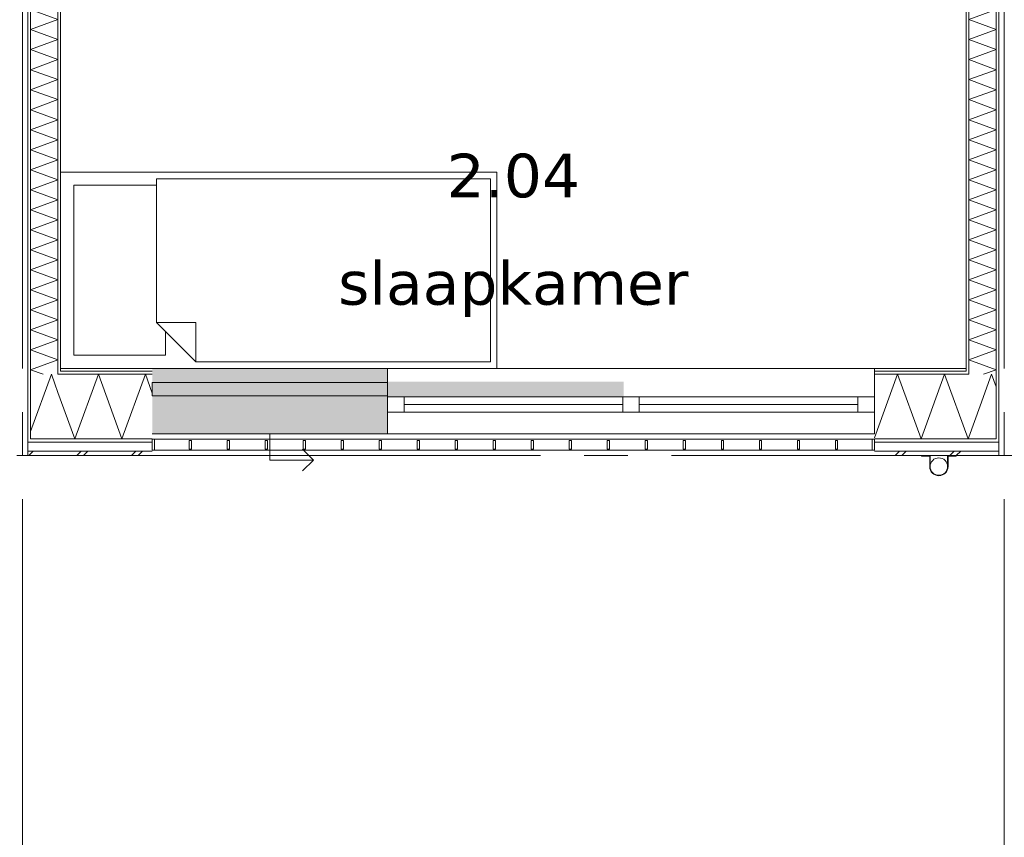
# Model space of a CAD drawing. Header units: millimetres. Extents: x -14925 to 266687, y -3550 to 35834.
# Tile 50 of 244: x 4488 to 9000, y 9000 to 12749. Entities that reach past the tile are written whole.
import ezdxf
from ezdxf.enums import TextEntityAlignment as Align

# ---------------------------------------------------------------- set-up
doc = ezdxf.new("R2010")
doc.units = ezdxf.units.MM
doc.header["$MEASUREMENT"] = 0
doc.linetypes.add('B0204', pattern=[2600, 2000, -200, 200, -200])
for name, color, linetype in [('34 Balustrades', 7, 'Continuous'), ('52 Riolering.SCHOON', 7, 'Continuous'), ('A Stramien', 7, 'Continuous'), ('New_21 Buitenwanden', 7, 'Continuous'), ('New_21 Buitenwanden 2D arcering', 7, 'Continuous'), ('New_21 Buitenwanden Afdek-arcering', 7, 'Continuous'), ('New_21 Buitenwanden Deuren', 7, 'Continuous'), ('New_21 Buitenwanden Doorsnede-arcering', 7, 'Continuous'), ('New_21 Buitenwanden Laagscheidingslijnen', 7, 'Continuous'), ('New_21 Buitenwanden Ramen', 7, 'Continuous'), ('New_22 C Binnenwanden', 7, 'Continuous'), ('New_22 C Binnenwanden Doorsnede-arcering', 7, 'Continuous'), ('New_22 C Binnenwanden Laagscheidingslijnen', 7, 'Continuous'), ('New_82 Interieur', 7, 'Continuous'), ('New_Z Gebruiksopp', 7, 'Continuous'), ('New_Z Gebruiksopp Zone omranding', 7, 'Continuous'), ('New_Z Gebruiksopp Zone tekst', 7, 'Continuous'), ('Tekst_dim 1_ 100 .DO', 7, 'Continuous')]:
    doc.layers.add(name, color=color, linetype=linetype)
doc.styles.add('GENERATED_STYLE_1', font='verdana.ttf')
doc.styles.add('GENERATED_STYLE_2', font='verdana.ttf')
doc.dimstyles.new('GENERATED_STYLE__2', dxfattribs={"dimtxt": 400, "dimasz": 380, "dimexe": 0.18, "dimexo": 0.0625, "dimgap": 0, "dimtad": 1, "dimtih": 1, "dimtoh": 1, "dimdec": 0, "dimzin": 0, "dimdsep": 46, "dimtxsty": 'GENERATED_STYLE_2', "dimblk": 'ARROWHEAD_7', "dimblk1": 'ARROWHEAD_7', "dimblk2": 'ARROWHEAD_7', "dimcen": 0.09, "dimse1": 1, "dimse2": 1, "dimclrd": 9, "dimclre": 9, "dimclrt": 9, "dimadec": 1, "dimazin": 0, "dimtfac": 1, "dimtdec": 4, "dimtmove": 0, "dimatfit": 3, "dimfxl": 1, "dimtolj": 1, "dimtzin": 0, "dimarcsym": 0})
pattern_1 = [(0, (0, 0), (0, 100), [])]
pattern_2 = [(0, (0, 0), (0, 346.41), [0, -200]), (0, (100, 173.2), (0, 346.41), [0, -200])]
pattern_3 = [(270, (0, 0), (100, 0), [])]
pattern_4 = [(90, (0, 0), (-100, 0), [])]

# ---------------------------------------------------------------- blocks, each defined once
blk = doc.blocks.new('slaapkamer_2.04_30_3', base_point=(6750, 12267.5))
at = {"layer": 'New_Z Gebruiksopp Zone tekst', "color": 2, "lineweight": 0}
for tag, style, p in [('DUMMY_941', 'GENERATED_STYLE_1', (6750, 12205.4)), ('DUMMY_942', 'GENERATED_STYLE_2', (6750, 11708.2))]:
    blk.add_attdef(tag, text='', height=200, dxfattribs=dict(at, style=style)).set_placement(p, align=Align.TOP_LEFT)
for tag, style, p in [('ROOM_NUMBER', 'GENERATED_STYLE_1', (6750, 12134.6)), ('ROOM_NAME', 'GENERATED_STYLE_2', (6750, 11642.3))]:
    blk.add_attdef(tag, text='', height=200, dxfattribs=dict(at, style=style)).set_placement(p, align=Align.TOP_CENTER)
blk = doc.blocks.new('Bed 01 26[6]_3', base_point=(6675, 12050))
at = {"layer": 'New_82 Interieur', "color": 7, "linetype": 'Continuous', "lineweight": 0}
for p, q in [((4675, 11150), (4675, 12050)), ((4675, 12050), (6675, 12050)), ((6675, 12050), (6675, 11150)), ((5115, 11360), (5295, 11360)), ((5295, 11180), (5295, 11360)), ((6675, 11150), (4675, 11150))]:
    blk.add_line(p, q, dxfattribs=at)
at = {"layer": 'New_82 Interieur', "color": 7, "linetype": 'Continuous', "lineweight": 0, "flags": 128}
for points in [[(6645, 12020), (6645, 11180), (5295, 11180), (5115, 11360), (5115, 12020)], [(5115, 11360), (5155, 11320), (5155, 11210), (4735, 11210), (4735, 11990), (5115, 11990)]]:
    blk.add_lwpolyline(points, close=True, dxfattribs=at)
blk = doc.blocks.new('*X430')
at = {"layer": 'New_21 Buitenwanden Doorsnede-arcering', "color": 7, "linetype": 'Continuous', "lineweight": 0}
for p in [(8889.4, 10978.3), (8963, 11065.4)]:
    blk.add_line(p, (8942, 11123), dxfattribs=at)
blk = doc.blocks.new('*X432')
at = {"layer": 'New_21 Buitenwanden Doorsnede-arcering', "color": 7, "linetype": 'Continuous', "lineweight": 0}
for p, q in [((8500, 10750), (8520, 10770)), ((8530, 10750), (8550, 10770)), ((8750, 10750), (8770, 10770)), ((8780, 10750), (8800, 10770))]:
    blk.add_line(p, q, dxfattribs=at)
blk = doc.blocks.new('*X433')
at = {"layer": 'New_21 Buitenwanden Doorsnede-arcering', "color": 7, "linetype": 'Continuous', "lineweight": 0}
for p, q in [((8405, 10831.5), (8511.1, 11123)), ((8618.8, 10827), (8511.1, 11123)), ((8618.8, 10827), (8726.6, 11123)), ((8834.3, 10827), (8726.6, 11123)), ((8834.3, 10827), (8837, 10834.5))]:
    blk.add_line(p, q, dxfattribs=at)
blk = doc.blocks.new('*X434')
at = {"layer": 'New_21 Buitenwanden Doorsnede-arcering', "color": 7, "linetype": 'Continuous', "lineweight": 0}
blk.add_line((8837, 10834.5), (8889.4, 10978.3), dxfattribs=at)
blk = doc.blocks.new('Wall_58_3', base_point=(8825, 11150))
at = {"layer": 'New_21 Buitenwanden Doorsnede-arcering', "linetype": 'Continuous', "lineweight": 0, "true_color": 0x000000}
h = blk.add_hatch(dxfattribs=at)
h.set_pattern_fill('720_Gips_0003', color=18, style=0, pattern_type=2)
h.set_pattern_definition(pattern_2)
h.paths.add_polyline_path([(8825, 11150), (8405, 11150), (8405, 11138), (8825, 11138)])
h = blk.add_hatch(dxfattribs=at)
h.set_pattern_fill('325_Houtachtig_plaatmate_E2', color=18, style=0, pattern_type=2)
h.set_pattern_definition(pattern_1)
h.paths.add_polyline_path([(8825, 11138), (8405, 11138), (8405, 11123), (8825, 11123)])
h = blk.add_hatch(dxfattribs=at)
h.set_pattern_fill('325_Houtachtig_plaatmate_E2', color=18, style=0, pattern_type=2)
h.set_pattern_definition(pattern_1)
h.paths.add_polyline_path([(8825, 11123), (8835.125, 11123), (8829.5, 11138), (8825, 11138)])
h = blk.add_hatch(dxfattribs=at)
h.set_pattern_fill('325_Houtachtig_plaatmate_E2', color=18, style=0, pattern_type=2)
h.set_pattern_definition(pattern_1)
h.paths.add_polyline_path([(8837, 11123), (8837, 11138), (8829.5, 11138), (8835.125, 11123)])
h = blk.add_hatch(dxfattribs=at)
h.set_pattern_fill('325_Houtachtig_plaatmate_E2', color=18, style=0, pattern_type=2)
h.set_pattern_definition(pattern_1)
h.paths.add_polyline_path([(8405, 10812), (8951.75, 10812), (8946.125, 10827), (8405, 10827)])
h = blk.add_hatch(dxfattribs=at)
h.set_pattern_fill('325_Houtachtig_plaatmate_E2', color=18, style=0, pattern_type=2)
h.set_pattern_definition(pattern_1)
h.paths.add_polyline_path([(8963, 10812), (8963, 10827), (8946.125, 10827), (8951.75, 10812)])
h = blk.add_hatch(dxfattribs=at)
h.set_pattern_fill('325_Houtachtig_plaatmate_E2', color=18, style=0, pattern_type=2)
h.set_pattern_definition(pattern_1)
h.paths.add_polyline_path([(8975, 10812), (8975, 10827), (8963, 10827), (8963, 10812)])
at = {"layer": 'New_21 Buitenwanden', "color": 9, "linetype": 'Continuous', "lineweight": 0, "flags": 128}
for points in [[(8825, 11150), (8405, 11150)], [(8405, 10750), (8975, 10750)]]:
    blk.add_lwpolyline(points, dxfattribs=at)
at = {"layer": 'New_21 Buitenwanden Laagscheidingslijnen', "color": 1, "linetype": 'Continuous', "lineweight": 0}
blk.add_line((8825, 11150), (8825, 11138), dxfattribs=at)
at = {"layer": 'New_21 Buitenwanden Laagscheidingslijnen', "color": 9, "linetype": 'Continuous', "lineweight": 0}
for p, q in [((8405, 11138), (8825, 11138)), ((8405, 11123), (8825, 11123)), ((8825, 11123), (8835.125, 11123)), ((8405, 10827), (8837, 10827)), ((8405, 10812), (8951.75, 10812)), ((8837, 10827), (8946.125, 10827)), ((8405, 10770), (8967.5, 10770))]:
    blk.add_line(p, q, dxfattribs=at)
at = {"layer": 'New_22 C Binnenwanden', "color": 9, "linetype": 'Continuous', "lineweight": 0, "flags": 128}
for points in [[(8975, 10812), (8975, 10827)], [(8975, 10770), (8975, 10812)], [(8975, 10750), (8975, 10770)]]:
    blk.add_lwpolyline(points, dxfattribs=at)
at = {"layer": 'New_22 C Binnenwanden Laagscheidingslijnen', "color": 9, "linetype": 'Continuous', "lineweight": 0}
for p, q in [((8837, 11123), (8835.125, 11123)), ((8963, 10827), (8946.125, 10827)), ((8963, 10812), (8951.75, 10812)), ((8975, 10812), (8963, 10812)), ((8975, 10770), (8967.5, 10770))]:
    blk.add_line(p, q, dxfattribs=at)
at = {"layer": 'New_22 C Binnenwanden Laagscheidingslijnen', "color": 1, "linetype": 'Continuous', "lineweight": 0}
for p, q in [((8837, 11123), (8837, 11138)), ((8963, 10827), (8963, 11123))]:
    blk.add_line(p, q, dxfattribs=at)
at = {"layer": 'New_21 Buitenwanden', "color": 1, "lineweight": 0}
for name in ['*X433', '*X430', '*X434', '*X432']:
    blk.add_blockref(name, (0, 0), dxfattribs=at)
blk = doc.blocks.new('*X469')
at = {"layer": 'New_22 C Binnenwanden Doorsnede-arcering', "color": 7, "linetype": 'Continuous', "lineweight": 0}
for p, q in [((8837, 12840.9), (8895.1, 12862)), ((8837, 12840.9), (8963, 12795)), ((8837, 12749.1), (8963, 12795)), ((8837, 12749.1), (8963, 12703.3)), ((8837, 12657.4), (8963, 12703.3)), ((8837, 12657.4), (8963, 12611.6)), ((8837, 12565.7), (8963, 12611.6)), ((8837, 12565.7), (8963, 12519.8)), ((8837, 12474), (8963, 12519.8)), ((8837, 12474), (8963, 12428.1)), ((8837, 12382.3), (8963, 12428.1)), ((8837, 12382.3), (8963, 12336.4)), ((8837, 12290.5), (8963, 12336.4)), ((8837, 12290.5), (8963, 12244.7)), ((8837, 12198.8), (8963, 12244.7)), ((8837, 12198.8), (8963, 12153)), ((8837, 12107.1), (8963, 12153)), ((8837, 12107.1), (8963, 12061.2)), ((8837, 12015.4), (8963, 12061.2)), ((8837, 12015.4), (8963, 11969.5)), ((8837, 11923.7), (8963, 11969.5)), ((8837, 11923.7), (8963, 11877.8)), ((8837, 11831.9), (8963, 11877.8)), ((8837, 11831.9), (8963, 11786.1)), ((8837, 11740.2), (8963, 11786.1)), ((8837, 11740.2), (8963, 11694.4)), ((8837, 11648.5), (8963, 11694.4)), ((8837, 11648.5), (8963, 11602.6)), ((8837, 11556.8), (8963, 11602.6)), ((8837, 11556.8), (8963, 11510.9)), ((8837, 11465.1), (8963, 11510.9)), ((8837, 11465.1), (8963, 11419.2)), ((8837, 11373.3), (8963, 11419.2)), ((8837, 11373.3), (8963, 11327.5)), ((8837, 11281.6), (8963, 11327.5)), ((8837, 11281.6), (8963, 11235.8)), ((8837, 11189.9), (8963, 11235.8)), ((8837, 11189.9), (8963, 11144)), ((8905.2, 11123), (8963, 11144))]:
    blk.add_line(p, q, dxfattribs=at)
blk = doc.blocks.new('Wall_63_3', base_point=(8825, 17600))
at = {"layer": 'New_22 C Binnenwanden Doorsnede-arcering', "linetype": 'Continuous', "lineweight": 0, "true_color": 0x000000}
h = blk.add_hatch(dxfattribs=at)
h.set_pattern_fill('325_Houtachtig_plaatmate_E2', color=18, style=0, pattern_type=2)
h.set_pattern_definition(pattern_3)
h.paths.add_polyline_path([(8975, 10827), (8975, 17923), (8963, 17923), (8963, 10827)])
h = blk.add_hatch(dxfattribs=at)
h.set_pattern_fill('325_Houtachtig_plaatmate_E2', color=18, style=0, pattern_type=2)
h.set_pattern_definition(pattern_3)
h.paths.add_polyline_path([(8837, 11138), (8837, 12850), (8825, 12850), (8825, 11150), (8829.5, 11138)])
h = blk.add_hatch(dxfattribs=at)
h.set_pattern_fill('325_Houtachtig_plaatmate_E2', color=18, style=0, pattern_type=2)
h.set_pattern_definition(pattern_3)
h.paths.add_polyline_path([(8829.5, 11138), (8825, 11150), (8825, 11138)])
at = {"layer": 'New_21 Buitenwanden Laagscheidingslijnen', "color": 1, "linetype": 'Continuous', "lineweight": 0}
blk.add_line((8825, 11150), (8825, 11138), dxfattribs=at)
at = {"layer": 'New_22 C Binnenwanden', "color": 1, "linetype": 'Continuous', "lineweight": 0, "flags": 128}
for points in [[(8975, 10827), (8975, 17923)], [(8825, 12850), (8825, 11150)]]:
    blk.add_lwpolyline(points, dxfattribs=at)
at = {"layer": 'New_22 C Binnenwanden Laagscheidingslijnen', "color": 1, "linetype": 'Continuous', "lineweight": 0}
for p, q in [((8963, 17627), (8963, 11123)), ((8837, 12862), (8837, 11138)), ((8837, 11123), (8837, 11138)), ((8963, 10827), (8963, 11123))]:
    blk.add_line(p, q, dxfattribs=at)
at = {"layer": 'New_22 C Binnenwanden', "color": 1, "lineweight": 0}
blk.add_blockref('*X469', (0, 0), dxfattribs=at)
blk = doc.blocks.new('*X471')
at = {"layer": 'New_22 C Binnenwanden Doorsnede-arcering', "color": 7, "linetype": 'Continuous', "lineweight": 0}
for p, q in [((4605.5, 13462), (4537, 13437.1)), ((4663, 13391.2), (4537, 13437.1)), ((4663, 13391.2), (4537, 13345.3)), ((4663, 13299.5), (4537, 13345.3)), ((4663, 13299.5), (4537, 13253.6)), ((4663, 13207.8), (4537, 13253.6)), ((4663, 13207.8), (4537, 13161.9)), ((4663, 13116), (4537, 13161.9)), ((4663, 13116), (4537, 13070.2)), ((4663, 13024.3), (4537, 13070.2)), ((4663, 13024.3), (4537, 12978.5)), ((4663, 12932.6), (4537, 12978.5)), ((4663, 12932.6), (4537, 12886.7)), ((4663, 12840.9), (4537, 12886.7)), ((4663, 12840.9), (4537, 12795)), ((4663, 12749.1), (4537, 12795)), ((4663, 12749.1), (4537, 12703.3)), ((4663, 12657.4), (4537, 12703.3)), ((4663, 12657.4), (4537, 12611.6)), ((4663, 12565.7), (4537, 12611.6)), ((4663, 12565.7), (4537, 12519.8)), ((4663, 12474), (4537, 12519.8)), ((4663, 12474), (4537, 12428.1)), ((4663, 12382.3), (4537, 12428.1)), ((4663, 12382.3), (4537, 12336.4)), ((4663, 12290.5), (4537, 12336.4)), ((4663, 12290.5), (4537, 12244.7)), ((4663, 12198.8), (4537, 12244.7)), ((4663, 12198.8), (4537, 12153)), ((4663, 12107.1), (4537, 12153)), ((4663, 12107.1), (4537, 12061.2)), ((4663, 12015.4), (4537, 12061.2)), ((4663, 12015.4), (4537, 11969.5)), ((4663, 11923.7), (4537, 11969.5)), ((4663, 11923.7), (4537, 11877.8)), ((4663, 11831.9), (4537, 11877.8)), ((4663, 11831.9), (4537, 11786.1)), ((4663, 11740.2), (4537, 11786.1)), ((4663, 11740.2), (4537, 11694.4)), ((4663, 11648.5), (4537, 11694.4)), ((4663, 11648.5), (4537, 11602.6)), ((4663, 11556.8), (4537, 11602.6)), ((4663, 11556.8), (4537, 11510.9)), ((4663, 11465.1), (4537, 11510.9)), ((4663, 11465.1), (4537, 11419.2)), ((4663, 11373.3), (4537, 11419.2)), ((4663, 11373.3), (4537, 11327.5)), ((4663, 11281.6), (4537, 11327.5)), ((4663, 11281.6), (4537, 11235.8)), ((4663, 11189.9), (4537, 11235.8)), ((4663, 11189.9), (4537, 11144)), ((4594.8, 11123), (4537, 11144))]:
    blk.add_line(p, q, dxfattribs=at)
blk = doc.blocks.new('Wall_64_3', base_point=(4675, 17600))
at = {"layer": 'New_22 C Binnenwanden Doorsnede-arcering', "linetype": 'Continuous', "lineweight": 0, "true_color": 0x000000}
h = blk.add_hatch(dxfattribs=at)
h.set_pattern_fill('325_Houtachtig_plaatmate_E2', color=18, style=0, pattern_type=2)
h.set_pattern_definition(pattern_4)
h.paths.add_polyline_path([(4525, 17923), (4525, 10827), (4537, 10827), (4537, 17923)])
h = blk.add_hatch(dxfattribs=at)
h.set_pattern_fill('325_Houtachtig_plaatmate_E2', color=18, style=0, pattern_type=2)
h.set_pattern_definition(pattern_4)
h.paths.add_polyline_path([(4663, 13450), (4663, 11138), (4670.5, 11138), (4675, 11150), (4675, 13450)])
h = blk.add_hatch(dxfattribs=at)
h.set_pattern_fill('325_Houtachtig_plaatmate_E2', color=18, style=0, pattern_type=2)
h.set_pattern_definition(pattern_4)
h.paths.add_polyline_path([(4675, 11150), (4670.5, 11138), (4675, 11138)])
at = {"layer": 'New_21 Buitenwanden Laagscheidingslijnen', "color": 1, "linetype": 'Continuous', "lineweight": 0}
blk.add_line((4675, 11150), (4675, 11138), dxfattribs=at)
at = {"layer": 'New_22 C Binnenwanden', "color": 1, "linetype": 'Continuous', "lineweight": 0, "flags": 128}
for points in [[(4525, 17923), (4525, 10827)], [(4675, 11150), (4675, 13450)]]:
    blk.add_lwpolyline(points, dxfattribs=at)
at = {"layer": 'New_22 C Binnenwanden Laagscheidingslijnen', "color": 1, "linetype": 'Continuous', "lineweight": 0}
for p, q in [((4537, 11123), (4537, 17627)), ((4663, 11138), (4663, 13462)), ((4537, 11123), (4537, 10827)), ((4663, 11138), (4663, 11123))]:
    blk.add_line(p, q, dxfattribs=at)
at = {"layer": 'New_22 C Binnenwanden', "color": 1, "lineweight": 0}
blk.add_blockref('*X471', (0, 0), dxfattribs=at)
blk = doc.blocks.new('*X621')
at = {"layer": 'New_21 Buitenwanden Doorsnede-arcering', "color": 7, "linetype": 'Continuous', "lineweight": 0}
for p in [(4537, 10860.3), (4648.5, 11079.3)]:
    blk.add_line(p, (4632.6, 11123), dxfattribs=at)
blk = doc.blocks.new('*X623')
at = {"layer": 'New_21 Buitenwanden Doorsnede-arcering', "color": 7, "linetype": 'Continuous', "lineweight": 0}
for p, q in [((4530, 10750), (4550, 10770)), ((4750, 10750), (4770, 10770)), ((4780, 10750), (4800, 10770)), ((5000, 10750), (5020, 10770)), ((5030, 10750), (5050, 10770))]:
    blk.add_line(p, q, dxfattribs=at)
blk = doc.blocks.new('*X624')
at = {"layer": 'New_21 Buitenwanden Doorsnede-arcering', "color": 7, "linetype": 'Continuous', "lineweight": 0}
blk.add_line((4663, 11039.5), (4648.5, 11079.3), dxfattribs=at)
blk = doc.blocks.new('*X625')
at = {"layer": 'New_21 Buitenwanden Doorsnede-arcering', "color": 7, "linetype": 'Continuous', "lineweight": 0}
for p, q in [((4740.3, 10827), (4848.1, 11123)), ((4955.8, 10827), (4848.1, 11123)), ((4955.8, 10827), (5063.6, 11123)), ((5095, 11036.6), (5063.6, 11123)), ((4740.3, 10827), (4663, 11039.5))]:
    blk.add_line(p, q, dxfattribs=at)
blk = doc.blocks.new('Wall_89_3', base_point=(5095, 11150))
at = {"layer": 'New_21 Buitenwanden Doorsnede-arcering', "linetype": 'Continuous', "lineweight": 0, "true_color": 0x000000}
h = blk.add_hatch(dxfattribs=at)
h.set_pattern_fill('720_Gips_0003', color=18, style=0, pattern_type=2)
h.set_pattern_definition(pattern_2)
h.paths.add_polyline_path([(4675, 11138), (5095, 11138), (5095, 11150), (4675, 11150)])
h = blk.add_hatch(dxfattribs=at)
h.set_pattern_fill('325_Houtachtig_plaatmate_E2', color=18, style=0, pattern_type=2)
h.set_pattern_definition(pattern_1)
h.paths.add_polyline_path([(4663, 11138), (4663, 11123), (4664.875, 11123), (4670.5, 11138)])
h = blk.add_hatch(dxfattribs=at)
h.set_pattern_fill('325_Houtachtig_plaatmate_E2', color=18, style=0, pattern_type=2)
h.set_pattern_definition(pattern_1)
h.paths.add_polyline_path([(4675, 11138), (4670.5, 11138), (4664.875, 11123), (4675, 11123)])
h = blk.add_hatch(dxfattribs=at)
h.set_pattern_fill('325_Houtachtig_plaatmate_E2', color=18, style=0, pattern_type=2)
h.set_pattern_definition(pattern_1)
h.paths.add_polyline_path([(4675, 11123), (5095, 11123), (5095, 11138), (4675, 11138)])
h = blk.add_hatch(dxfattribs=at)
h.set_pattern_fill('325_Houtachtig_plaatmate_E2', color=18, style=0, pattern_type=2)
h.set_pattern_definition(pattern_1)
h.paths.add_polyline_path([(4525, 10827), (4525, 10812), (4537, 10812), (4537, 10827)])
h = blk.add_hatch(dxfattribs=at)
h.set_pattern_fill('325_Houtachtig_plaatmate_E2', color=18, style=0, pattern_type=2)
h.set_pattern_definition(pattern_1)
h.paths.add_polyline_path([(4537, 10827), (4537, 10812), (4548.25, 10812), (4553.875, 10827)])
h = blk.add_hatch(dxfattribs=at)
h.set_pattern_fill('325_Houtachtig_plaatmate_E2', color=18, style=0, pattern_type=2)
h.set_pattern_definition(pattern_1)
h.paths.add_polyline_path([(4548.25, 10812), (5095, 10812), (5095, 10827), (4553.875, 10827)])
at = {"layer": 'New_21 Buitenwanden', "color": 9, "linetype": 'Continuous', "lineweight": 0, "flags": 128}
for points in [[(5095, 11150), (4675, 11150)], [(4525, 10750), (5095, 10750)]]:
    blk.add_lwpolyline(points, dxfattribs=at)
at = {"layer": 'New_21 Buitenwanden Laagscheidingslijnen', "color": 1, "linetype": 'Continuous', "lineweight": 0}
blk.add_line((4675, 11150), (4675, 11138), dxfattribs=at)
at = {"layer": 'New_21 Buitenwanden Laagscheidingslijnen', "color": 9, "linetype": 'Continuous', "lineweight": 0}
for p, q in [((4664.875, 11123), (4675, 11123)), ((4675, 11138), (5095, 11138)), ((4675, 11123), (5095, 11123)), ((4548.25, 10812), (5095, 10812)), ((4553.875, 10827), (4663, 10827)), ((4663, 10827), (5095, 10827)), ((4532.5, 10770), (5095, 10770))]:
    blk.add_line(p, q, dxfattribs=at)
at = {"layer": 'New_22 C Binnenwanden', "color": 9, "linetype": 'Continuous', "lineweight": 0, "flags": 128}
for points in [[(4525, 10812), (4525, 10827)], [(4525, 10770), (4525, 10812)], [(4525, 10750), (4525, 10770)]]:
    blk.add_lwpolyline(points, dxfattribs=at)
at = {"layer": 'New_22 C Binnenwanden Laagscheidingslijnen', "color": 1, "linetype": 'Continuous', "lineweight": 0}
for p, q in [((4537, 11123), (4537, 10827)), ((4663, 11138), (4663, 11123))]:
    blk.add_line(p, q, dxfattribs=at)
at = {"layer": 'New_22 C Binnenwanden Laagscheidingslijnen', "color": 9, "linetype": 'Continuous', "lineweight": 0}
for p, q in [((4663, 11123), (4664.875, 11123)), ((4525, 10812), (4537, 10812)), ((4537, 10827), (4553.875, 10827)), ((4537, 10812), (4548.25, 10812)), ((4525, 10770), (4532.5, 10770))]:
    blk.add_line(p, q, dxfattribs=at)
at = {"layer": 'New_21 Buitenwanden', "color": 1, "lineweight": 0}
for name in ['*X621', '*X625', '*X624', '*X623']:
    blk.add_blockref(name, (0, 0), dxfattribs=at)
blk = doc.blocks.new('Rnx horizontaal 26[30]_3')
at = {"layer": 'New_21 Buitenwanden Ramen', "color": 7, "linetype": 'Continuous', "lineweight": 0}
for p, q in [((6173, 11150), (6161, 11150)), ((6173, 11150), (6161, 11150)), ((8405, 11150), (6173, 11150)), ((6173, 11138), (6173, 11150)), ((6173, 11138), (6173, 11150)), ((8405, 11138), (8405, 11150)), ((8405, 11138), (8405, 11150)), ((8405, 11150), (8417, 11150)), ((8405, 11150), (8417, 11150)), ((6173, 11123), (6173, 11138)), ((6173, 11123), (6173, 11138)), ((6173, 11020), (6173, 11123)), ((6173, 11020), (6173, 11123)), ((8405, 11123), (8405, 11138)), ((8405, 11123), (8405, 11138)), ((8405, 11020), (8405, 11123)), ((8405, 11020), (8405, 11123)), ((6173, 11020), (6249, 11020)), ((6173, 10950), (6173, 11020)), ((6173, 10950), (6173, 11020)), ((6249, 11020), (6249, 10950)), ((6249, 11020), (7251, 11020)), ((7251, 10950), (7251, 11020)), ((7251, 11020), (7289, 11020)), ((7289, 11020), (7327, 11020)), ((7327, 11020), (7327, 10950)), ((7327, 11020), (8329, 11020)), ((8329, 10950), (8329, 11020)), ((8329, 11020), (8405, 11020)), ((8405, 10950), (8405, 11020)), ((8405, 10950), (8405, 11020)), ((7251, 10985), (6249, 10985)), ((8329, 10985), (7327, 10985)), ((6249, 10950), (6173, 10950)), ((6173, 10927), (6173, 10950)), ((6173, 10912), (6173, 10927)), ((7251, 10950), (6249, 10950)), ((7289, 10950), (7251, 10950)), ((7327, 10950), (7289, 10950)), ((8329, 10950), (7327, 10950)), ((8405, 10950), (8329, 10950)), ((8405, 10927), (8405, 10950)), ((8405, 10912), (8405, 10927)), ((6173, 10870), (6173, 10912)), ((8405, 10870), (8405, 10912)), ((6173, 10850), (6173, 10870)), ((8405, 10850), (6173, 10850)), ((8405, 10850), (8405, 10870))]:
    blk.add_line(p, q, dxfattribs=at)
blk = doc.blocks.new('DS1 in wand 26[70]_3')
at = {"layer": 'New_21 Buitenwanden Deuren', "color": 7, "linetype": 'Continuous', "lineweight": 0}
for p, q in [((5095, 11150), (6173, 11150)), ((6173, 11138), (6173, 11150)), ((6173, 11138), (6173, 11150)), ((6173, 11150), (6249, 11150)), ((6173, 11150), (6249, 11150)), ((6173, 11123), (6173, 11138)), ((6173, 11123), (6173, 11138)), ((6173, 11090), (6173, 11123)), ((6173, 11090), (6173, 11123)), ((6173, 11085), (5095, 11085)), ((5095, 11085), (5095, 11025)), ((6173, 11025), (6173, 11085)), ((5095, 11025), (6173, 11025)), ((6173, 10927), (6173, 11020)), ((6173, 10912), (6173, 10927)), ((6173, 10870), (6173, 10912)), ((5095, 10850), (6173, 10850)), ((5634, 10850), (5634, 10730)), ((6173, 10850), (6173, 10870)), ((5834, 10730), (5784, 10780)), ((5634, 10730), (5834, 10730)), ((5834, 10730), (5784, 10680))]:
    blk.add_line(p, q, dxfattribs=at)
blk = doc.blocks.new('Wall_286_3', base_point=(5095, 11150))
at = {"layer": 'New_21 Buitenwanden 2D arcering', "linetype": 'Continuous', "lineweight": 0, "true_color": 0xffffff}
blk.add_hatch(color=7, dxfattribs=at).paths.add_polyline_path([(6173, 11020), (7256, 11020), (7256, 11090), (6173, 11090)])
at = {"layer": 'New_21 Buitenwanden Afdek-arcering', "linetype": 'Continuous', "lineweight": 0, "true_color": 0xffffff}
blk.add_hatch(color=7, dxfattribs=at).paths.add_polyline_path([(6173, 10850), (6173, 11150), (5095, 11150), (5095, 10850)])
at = {"layer": 'New_21 Buitenwanden', "color": 9, "linetype": 'Continuous', "lineweight": 0}
for p, q in [((8405, 11150), (8417, 11150)), ((8405, 11138), (8405, 11150)), ((8405, 11123), (8405, 11138)), ((8405, 11020), (8405, 11123)), ((8405, 10950), (8405, 11020)), ((8405, 10927), (8405, 10950)), ((8405, 10912), (8405, 10927)), ((8405, 10870), (8405, 10912)), ((8405, 10850), (8405, 10870))]:
    blk.add_line(p, q, dxfattribs=at)
at = {"layer": 'New_21 Buitenwanden Deuren', "color": 7, "linetype": 'Continuous', "lineweight": 0}
blk.add_blockref('DS1 in wand 26[70]_3', (0, 0), dxfattribs=at)
at = {"layer": 'New_21 Buitenwanden Ramen', "color": 7, "linetype": 'Continuous', "lineweight": 0}
blk.add_blockref('Rnx horizontaal 26[30]_3', (0, 0), dxfattribs=at)
blk = doc.blocks.new('Railing_12_3')
at = {"layer": '34 Balustrades', "color": 9, "linetype": 'Continuous', "lineweight": 0, "flags": 128}
for points in [[(5095, 10825), (5095, 10775), (8405, 10775), (8405, 10825)], [(5095, 10825), (5095, 10775), (8405, 10775), (8405, 10825)], [(5095, 10825), (5095, 10775), (5105, 10775), (5105, 10825)], [(8395, 10825), (8395, 10775), (8405, 10775), (8405, 10825)]]:
    blk.add_lwpolyline(points, close=True, dxfattribs=at)
at = {"layer": '34 Balustrades', "color": 7, "linetype": 'Continuous', "lineweight": 0, "flags": 128}
for points in [[(5264.2, 10820), (5264.2, 10780), (5274.2, 10780), (5274.2, 10820)], [(5438.4, 10820), (5438.4, 10780), (5448.4, 10780), (5448.4, 10820)], [(5612.6, 10820), (5612.6, 10780), (5622.6, 10780), (5622.6, 10820)], [(5786.8, 10820), (5786.8, 10780), (5796.8, 10780), (5796.8, 10820)], [(5961.1, 10820), (5961.1, 10780), (5971.1, 10780), (5971.1, 10820)], [(6135.3, 10820), (6135.3, 10780), (6145.3, 10780), (6145.3, 10820)], [(6309.5, 10820), (6309.5, 10780), (6319.5, 10780), (6319.5, 10820)], [(6483.7, 10820), (6483.7, 10780), (6493.7, 10780), (6493.7, 10820)], [(6657.9, 10820), (6657.9, 10780), (6667.9, 10780), (6667.9, 10820)], [(6832.1, 10820), (6832.1, 10780), (6842.1, 10780), (6842.1, 10820)], [(7006.3, 10820), (7006.3, 10780), (7016.3, 10780), (7016.3, 10820)], [(7180.5, 10820), (7180.5, 10780), (7190.5, 10780), (7190.5, 10820)], [(7354.7, 10820), (7354.7, 10780), (7364.7, 10780), (7364.7, 10820)], [(7528.9, 10820), (7528.9, 10780), (7538.9, 10780), (7538.9, 10820)], [(7703.2, 10820), (7703.2, 10780), (7713.2, 10780), (7713.2, 10820)], [(7877.4, 10820), (7877.4, 10780), (7887.4, 10780), (7887.4, 10820)], [(8051.6, 10820), (8051.6, 10780), (8061.6, 10780), (8061.6, 10820)], [(8225.8, 10820), (8225.8, 10780), (8235.8, 10780), (8235.8, 10820)]]:
    blk.add_lwpolyline(points, close=True, dxfattribs=at)
blk = doc.blocks.new('Standard grid marker_2')
at = {"layer": 'A Stramien', "color": 7, "linetype": 'B0204', "lineweight": 0}
blk.add_line((1000, 0), (24500, 0), dxfattribs=at)
at = {"layer": 'A Stramien', "color": 9, "lineweight": 0, "style": 'GENERATED_STYLE_2'}
blk.add_attdef('AC_MarkerText_1', text='', height=400, rotation=90, dxfattribs=at).set_placement((-948.6, -142.5), align=Align.TOP_CENTER)
blk = doc.blocks.new('Standard grid marker')
at = {"layer": 'A Stramien', "color": 7, "linetype": 'B0204', "lineweight": 0}
blk.add_line((1000, 0), (19150, 0), dxfattribs=at)
at = {"layer": 'A Stramien', "color": 9, "lineweight": 0, "style": 'GENERATED_STYLE_2'}
blk.add_attdef('AC_MarkerText_1', text='', height=400, dxfattribs=at).set_placement((20750, 206.1), align=Align.TOP_CENTER)
blk = doc.blocks.new('Regenpijp 26[54]_3', base_point=(8700, 10710))
at = {"layer": '52 Riolering.SCHOON', "color": 7, "linetype": 'Continuous', "lineweight": 0, "flags": 128}
for points in [[(8780, 10750), (8740.2, 10750), (8740.2, 10700, -1), (8659.8, 10700), (8659.8, 10750), (8620, 10750), (8620, 10748), (8658, 10748), (8658, 10700, 1), (8742, 10700), (8742, 10748), (8780, 10748)], [(8780, 10750), (8740.2, 10750), (8740.2, 10700, -1), (8659.8, 10700), (8659.8, 10750), (8620, 10750), (8620, 10748), (8658, 10748), (8658, 10700, 1), (8742, 10700), (8742, 10748), (8780, 10748)], [(8780, 10750), (8740.2, 10750), (8740.2, 10700, -1), (8659.8, 10700), (8659.8, 10750), (8620, 10750), (8620, 10748), (8658, 10748), (8658, 10700, 1), (8742, 10700), (8742, 10748), (8780, 10748)], [(8780, 10750), (8740.2, 10750), (8740.2, 10700, -1), (8659.8, 10700), (8659.8, 10750), (8620, 10750), (8620, 10748), (8658, 10748), (8658, 10700, 1), (8742, 10700), (8742, 10748), (8780, 10748)], [(8780, 10750), (8740.2, 10750), (8740.2, 10700, -1), (8659.8, 10700), (8659.8, 10750), (8620, 10750), (8620, 10748), (8658, 10748), (8658, 10700, 1), (8742, 10700), (8742, 10748), (8780, 10748)], [(8780, 10750), (8740.2, 10750), (8740.2, 10700, -1), (8659.8, 10700), (8659.8, 10750), (8620, 10750), (8620, 10748), (8658, 10748), (8658, 10700, 1), (8742, 10700), (8742, 10748), (8780, 10748)], [(8780, 10750), (8740.2, 10750), (8740.2, 10700, -1), (8659.8, 10700), (8659.8, 10750), (8620, 10750), (8620, 10748), (8658, 10748), (8658, 10700, 1), (8742, 10700), (8742, 10748), (8780, 10748)], [(8780, 10750), (8740.2, 10750), (8740.2, 10700, -1), (8659.8, 10700), (8659.8, 10750), (8620, 10750), (8620, 10748), (8658, 10748), (8658, 10700, 1), (8742, 10700), (8742, 10748), (8780, 10748)], [(8660, 10700, -1), (8740, 10700, -1)]]:
    blk.add_lwpolyline(points, format="xyb", close=True, dxfattribs=at)
blk = doc.blocks.new('*D1758')
at = {"layer": 'Tekst_dim 1_ 100 .DO', "color": 9, "linetype": 'Continuous', "lineweight": 0}
for p, q in [((4500, 19125), (4500, 19875)), ((-25, 19500), (100, 19500)), ((100, 19500), (4600, 19500))]:
    blk.add_line(p, q, dxfattribs=at)
blk.add_circle((4500, 19500), 100, dxfattribs=at)
at = {"layer": 'Tekst_dim 1_ 100 .DO', "color": 9, "lineweight": 0, "char_height": 400, "attachment_point": 7, "style": 'GENERATED_STYLE_2'}
for s, insert in [('\\A1;{\\pql;\\fVerdana|b0|i0|c0|p0;\\W1.000000;4.500}', (1452.7, 19580)), ('\\A1;{\\pql;\\fVerdana|b0|i0|c0|p0;\\W1.000000;125}', (100, 19020))]:
    blk.add_mtext(s, dxfattribs=dict(at, insert=insert))
blk = doc.blocks.new('ARROWHEAD_7')
at = {"color": 0, "linetype": 'Continuous', "lineweight": 0}
for p, q in [((0, -0.25), (0, 0.25)), ((0, 0), (-1, 0)), ((-0.25, 0), (0.25, 0))]:
    blk.add_line(p, q, dxfattribs=at)
blk.add_circle((0, 0), 0.25, dxfattribs=at)
blk = doc.blocks.new('*D1759')
at = {"layer": 'Tekst_dim 1_ 100 .DO', "color": 9, "linetype": 'Continuous', "lineweight": 0}
for p, q in [((4500, 19125), (4500, 19875)), ((9000, 19125), (9000, 19875)), ((100, 19500), (4600, 19500)), ((4600, 19500), (9100, 19500))]:
    blk.add_line(p, q, dxfattribs=at)
for centre in [(4500, 19500), (9000, 19500)]:
    blk.add_circle(centre, 100, dxfattribs=at)
at = {"layer": 'Tekst_dim 1_ 100 .DO', "color": 9, "lineweight": 0, "insert": (5952.7, 19580), "char_height": 400, "attachment_point": 7, "style": 'GENERATED_STYLE_2'}
blk.add_mtext('\\A1;{\\pql;\\fVerdana|b0|i0|c0|p0;\\W1.000000;4.500}', dxfattribs=at)
blk = doc.blocks.new('*D1760')
at = {"layer": 'Tekst_dim 1_ 100 .DO', "color": 9, "linetype": 'Continuous', "lineweight": 0}
for p, q in [((9000, 19125), (9000, 19875)), ((4600, 19500), (9100, 19500)), ((9100, 19500), (13600, 19500))]:
    blk.add_line(p, q, dxfattribs=at)
blk.add_circle((9000, 19500), 100, dxfattribs=at)
at = {"layer": 'Tekst_dim 1_ 100 .DO', "color": 9, "lineweight": 0, "insert": (10452.7, 19580), "char_height": 400, "attachment_point": 7, "style": 'GENERATED_STYLE_2'}
blk.add_mtext('\\A1;{\\pql;\\fVerdana|b0|i0|c0|p0;\\W1.000000;4.500}', dxfattribs=at)

msp = doc.modelspace()

# ---------------------------------------------------------------- linework, layer by layer
at = {"layer": 'New_Z Gebruiksopp Zone omranding', "color": 254, "linetype": 'Continuous', "lineweight": 0, "true_color": 0xe4e3c5, "flags": 128}
msp.add_lwpolyline([(4675, 11150), (5095, 11150), (8825, 11150), (8825, 12885), (6926, 12885), (6926, 13485), (4675, 13485)], close=True, dxfattribs=at)

# ---------------------------------------------------------------- block references
at = {"layer": '34 Balustrades', "color": 9, "linetype": 'Continuous', "lineweight": 0}
msp.add_blockref('Railing_12_3', (0, 0), dxfattribs=at)
at = {"layer": '52 Riolering.SCHOON', "color": 7, "linetype": 'Continuous', "lineweight": 0}
msp.add_blockref('Regenpijp 26[54]_3', (8700, 10710), dxfattribs=at)
at = {"layer": 'A Stramien', "color": 1, "linetype": 'Continuous', "lineweight": 0, "zscale": 1000, "rotation": 270}
for p in [(4500, 21950), (9000, 21950)]:
    msp.add_blockref('Standard grid marker_2', p, dxfattribs=at)
at = {"layer": 'A Stramien', "color": 1, "linetype": 'Continuous', "lineweight": 0, "zscale": 1000}
msp.add_blockref('Standard grid marker', (-1325, 10750), dxfattribs=at)
at = {"layer": 'New_21 Buitenwanden', "color": 1, "lineweight": 0}
for name, p in [('Wall_89_3', (5095, 11150)), ('Wall_286_3', (5095, 11150)), ('Wall_58_3', (8825, 11150))]:
    msp.add_blockref(name, p, dxfattribs=at)
at = {"layer": 'New_22 C Binnenwanden', "color": 1, "lineweight": 0}
for name, p in [('Wall_64_3', (4675, 17600)), ('Wall_63_3', (8825, 17600))]:
    msp.add_blockref(name, p, dxfattribs=at)
at = {"layer": 'New_82 Interieur', "color": 7, "linetype": 'Continuous', "lineweight": 0}
msp.add_blockref('Bed 01 26[6]_3', (6675, 12050), dxfattribs=at)
at = {"layer": 'New_Z Gebruiksopp', "color": 2, "linetype": 'Continuous', "lineweight": 0}
msp.add_blockref('slaapkamer_2.04_30_3', (6750, 12267.5), dxfattribs=at).add_auto_attribs({'ROOM_NAME': 'slaapkamer', 'ROOM_NUMBER': '2.04'})

# ---------------------------------------------------------------- dimensions: what is measured, and where the dimension line sits
at = {"layer": 'Tekst_dim 1_ 100 .DO', "color": 9, "linetype": 'Continuous', "lineweight": 0}
for base, p1, p2, picture, middle in [((4500, 19500), (0, 9250), (4500, 9250), '*D1758', (2122.8, 19780)), ((9000, 19500), (4500, 9250), (9000, 9250), '*D1759', (6622.8, 19780)), ((13500, 19500), (9000, 9250), (13500, 9250), '*D1760', (11122.8, 19780))]:
    dim = msp.add_linear_dim(base=base, p1=p1, p2=p2, dimstyle='GENERATED_STYLE__2', dxfattribs=at)
    dim.commit()
    dim.dimension.update_dxf_attribs({"geometry": picture, "text_midpoint": middle, "dimtype": 160})

doc.saveas('drawing.dxf')
